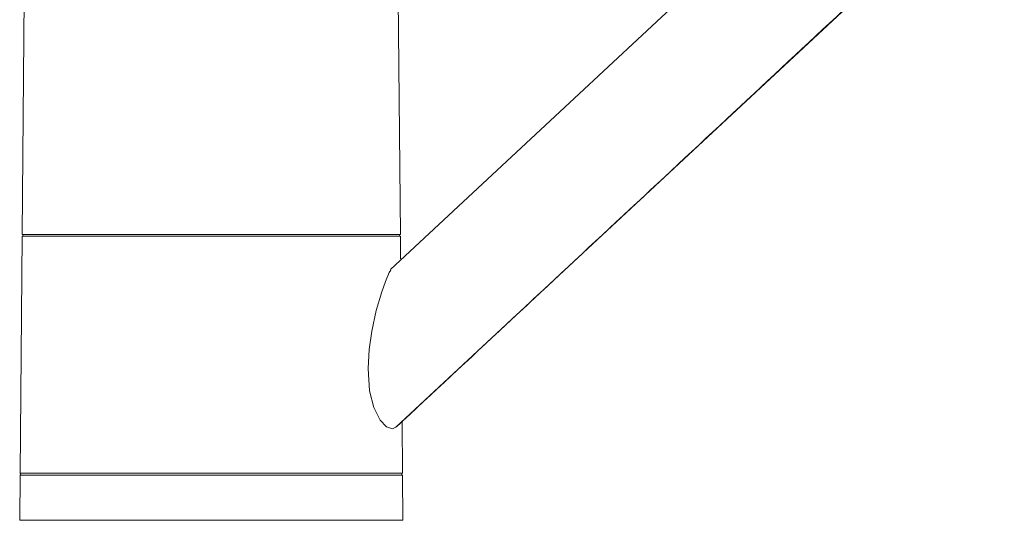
# Model space of a CAD drawing. Header units: millimetres. Extents: x 216.214 to 216.473, y 149.048 to 149.216.
import ezdxf

# ---------------------------------------------------------------- set-up
doc = ezdxf.new("R2010")
doc.units = ezdxf.units.MM
doc.layers.add('SANINDUSA', color=3, linetype='Continuous')

msp = doc.modelspace()

# ---------------------------------------------------------------- linework, layer by layer
at = {"layer": 'SANINDUSA', "linetype": 'Continuous', "lineweight": 15}
for p, q in [((216.264678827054, 149.0601295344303), (216.3790290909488, 149.1667628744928)), ((216.2164947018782, 149.1250522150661), (216.2161467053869, 149.0851757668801)), ((216.2652487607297, 149.0851757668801), (216.2649007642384, 149.1250522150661)), ((216.2161445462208, 149.0849283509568), (216.2158761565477, 149.0541739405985)), ((216.2652509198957, 149.0849283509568), (216.2161445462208, 149.0849283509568)), ((216.2161467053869, 149.0851757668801), (216.2406977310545, 149.0851757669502)), ((216.2406977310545, 149.0851757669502), (216.2652487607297, 149.0851757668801)), ((216.2652763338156, 149.0820170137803), (216.2652509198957, 149.0849283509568)), ((216.2655193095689, 149.0541739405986), (216.2654609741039, 149.0608588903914)), ((216.2158740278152, 149.0539300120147), (216.2158227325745, 149.0480522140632)), ((216.2406977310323, 149.0539300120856), (216.2158740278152, 149.0539300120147)), ((216.2158761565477, 149.0541739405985), (216.2655193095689, 149.0541739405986)), ((216.2655214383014, 149.0539300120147), (216.2406977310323, 149.0539300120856)), ((216.2655727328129, 149.0480522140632), (216.2655214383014, 149.0539300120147)), ((216.2655625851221, 149.0480522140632), (216.2158328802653, 149.0480522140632))]:
    msp.add_line(p, q, dxfattribs=at)
at = {"layer": 'SANINDUSA', "linetype": 'Continuous', "lineweight": 15, "flags": 128}
for points in [[(216.3684920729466, 149.1780624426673), (216.3161281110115, 149.1292322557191), (216.2639777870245, 149.0806012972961)], [(216.264024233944, 149.0805514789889), (216.2638118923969, 149.0802170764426), (216.2633193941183, 149.0790749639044), (216.2628397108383, 149.0777369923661), (216.2621211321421, 149.0752812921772), (216.2615358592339, 149.0726016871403), (216.2611929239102, 149.0702137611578), (216.2610533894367, 149.0677563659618), (216.2612589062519, 149.0648634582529), (216.2617991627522, 149.0627144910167), (216.2626399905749, 149.0610371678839), (216.2634562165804, 149.0601761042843), (216.264205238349, 149.0599180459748), (216.264678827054, 149.0601295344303)], [(216.264678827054, 149.0601295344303), (216.2651784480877, 149.0605954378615), (216.2654295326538, 149.0608295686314), (216.2654609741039, 149.0608588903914)]]:
    msp.add_lwpolyline(points, dxfattribs=at)
at = {"layer": 'SANINDUSA', "linetype": 'Continuous', "lineweight": 15}
for centre, radius, start, end in [((216.2161277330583, 149.0850522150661), 0.0001249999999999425, 277.7300147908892, 81.26998520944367), ((216.2652677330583, 149.0850522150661), 0.0001250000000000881, 98.7300147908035, 262.2699852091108), ((216.2158477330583, 149.0540522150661), 0.0001250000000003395, 282.1433359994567, 76.85666400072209), ((216.2655477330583, 149.0540522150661), 0.0001250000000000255, 103.1433359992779, 257.8566640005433)]:
    msp.add_arc(centre, radius, start, end, dxfattribs=at)
msp.add_open_spline([(216.2646788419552, 149.0601295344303), (216.3790291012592, 149.1667628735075)], degree=1, dxfattribs=at)

doc.saveas('drawing.dxf')
